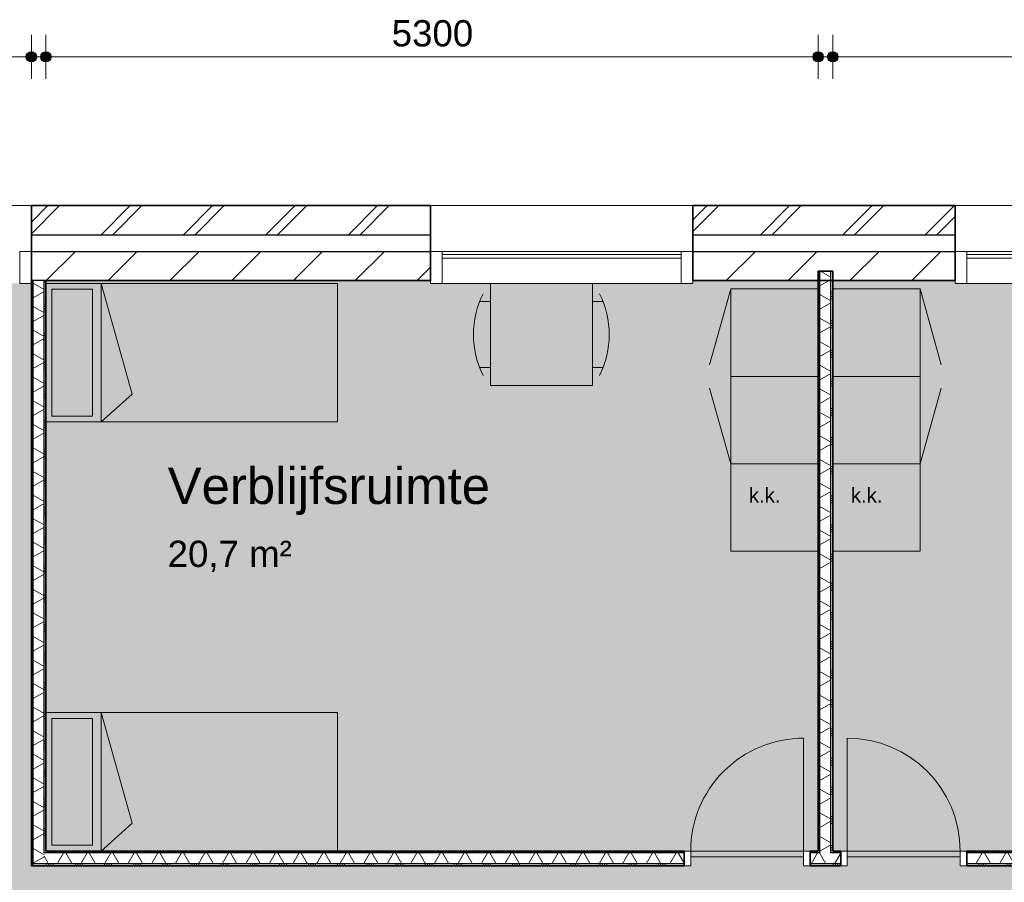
# Model space of a CAD drawing. Header units: millimetres. Extents: x 78984 to 111868, y -12028 to 35070.
# Tile 15 of 23: x 87828 to 94585, y 29152 to 35070. Entities that reach past the tile are written whole.
import ezdxf

# ---------------------------------------------------------------- set-up
doc = ezdxf.new("R2010")
doc.units = ezdxf.units.MM
doc.linetypes.add('Hidden', pattern=[4, 2, -2])
for name, color, linetype, lineweight in [('A-ANNO-DIMS', 211, 'Continuous', 9), ('A-ANNO-DIMS-100', 211, 'Continuous', 9), ('A-AREA-IDEN', 2, 'Continuous', 13), ('A-AREA-PATT', 32, 'Continuous', 9), ('A-DETL', 90, 'Continuous', 13), ('A-DOOR', 31, 'Continuous', 18), ('A-DOOR-FRAM', 31, 'Continuous', 13), ('A-GLAZ-CURT', 52, 'Continuous', 13), ('A-GLAZ-CWMG', 51, 'Continuous', 13), ('A-WALL', 113, 'Continuous', 18), ('A-WALL-PATT', 111, 'Continuous', 35), ('G-ANNO-TEXT', 231, 'Continuous', 9), ('I-WALL', 2, 'Continuous', 18)]:
    doc.layers.add(name, color=color, linetype=linetype, lineweight=lineweight)
doc.styles.add('Arial', font='arial.ttf', dxfattribs={"height": 180})
doc.styles.add('Arial_1', font='arial.ttf', dxfattribs={"height": 250})
doc.styles.add('Arial_2', font='arial.ttf', dxfattribs={"height": 100})
doc.dimstyles.new('1_8mm', dxfattribs={"dimscale": 304.8, "dimtxt": 183.646692, "dimasz": 0.918635, "dimexe": 0.492126, "dimexo": 0.0625, "dimgap": 0.059055, "dimtad": 1, "dimdec": 0, "dimrnd": 5, "dimzin": 0, "dimdsep": 46, "dimtxsty": 'Arial', "dimblk1": 'DOTSMALL', "dimblk2": 'DOTSMALL', "dimsah": 1, "dimcen": 0.09, "dimdle": 0.590551, "dimazin": 0, "dimtfac": 1, "dimtdec": 4, "dimtix": 1, "dimtmove": 0, "dimatfit": 3, "dimfxl": 0.492126, "dimfxlon": 1, "dimtvp": 1, "dimtolj": 1, "dimtzin": 0, "dimlwd": 13, "dimlwe": 13, "dimarcsym": 2})
pattern_1 = [(180, (93407.75, 31355.65), (6e-13, -200), []), (180, (93407.75, 31371.65), (6e-13, -200), []), (180, (93407.75, 31387.65), (6e-13, -200), []), (180, (93407.75, 31403.65), (6e-13, -200), [])]
pattern_2 = [(180, (88007.75, 31272.71), (-2e-14, -200), []), (180, (88007.75, 31288.71), (-2e-14, -200), []), (180, (88007.75, 31304.71), (-2e-14, -200), []), (180, (88007.75, 31320.71), (-2e-14, -200), [])]
pattern_3 = [(270, (96057.75, 29365.65), (200, 7e-13), []), (270, (96041.75, 29365.65), (200, 7e-13), []), (270, (96025.75, 29365.65), (200, 7e-13), []), (270, (96009.75, 29365.65), (200, 7e-13), [])]

# ---------------------------------------------------------------- blocks, each defined once
blk = doc.blocks.new('Rectangular Mullion - 80x220-7501422-plot_03')
at = {"layer": 'A-GLAZ-CWMG'}
for p, q in [((0, 0), (-80, 0)), ((-80, 0), (-80, -220)), ((0, -220), (0, 0)), ((-80, -220), (0, -220))]:
    blk.add_line(p, q, dxfattribs=at)
blk = doc.blocks.new('System Panel - glas_offset-35-7516120-plot_03')
at = {"layer": 'A-GLAZ-CURT'}
for p, q in [((820, 47.5), (-820, 47.5)), ((-820, 47.5), (-820, 22.5)), ((-820, 22.5), (820, 22.5)), ((820, 22.5), (820, 47.5))]:
    blk.add_line(p, q, dxfattribs=at)
blk = doc.blocks.new('Rectangular Mullion - 80x220-7516119-plot_03')
at = {"layer": 'A-GLAZ-CWMG'}
for p, q in [((90727.8, 33480.8), (92367.8, 33480.8)), ((90727.8, 33260.8), (92367.8, 33260.8))]:
    blk.add_line(p, q, dxfattribs=at)
blk = doc.blocks.new('Rectangular Mullion - 80x220-7501424-plot_03')
at = {"layer": 'A-GLAZ-CWMG'}
for p, q in [((-80, 0), (0, 0)), ((-80, -220), (-80, 0)), ((0, 0), (0, -220)), ((0, -220), (-80, -220))]:
    blk.add_line(p, q, dxfattribs=at)
blk = doc.blocks.new('Rectangular Mullion - 80x220-7501425-plot_03')
at = {"layer": 'A-GLAZ-CWMG'}
for p, q in [((0, 0), (-80, 0)), ((-80, 0), (-80, -220)), ((0, -220), (0, 0)), ((-80, -220), (0, -220))]:
    blk.add_line(p, q, dxfattribs=at)
blk = doc.blocks.new('200_32_ISR_deur_binnen - dagmaat 0800x2300-7616409-plot_03')
at = {"layer": 'A-DOOR', "lineweight": 13}
blk.add_hatch(color=256, dxfattribs=at).paths.add_polyline_path([(-387.5, -10), (-387.5, -50), (387.5, -50), (387.5, -10), (-305.2, -10)])
at = {"layer": 'A-DOOR', "linetype": 'Hidden', "lineweight": 13}
blk.add_line((-387.5, -10), (387.5, -10), dxfattribs=at)
at = {"layer": 'A-DOOR', "lineweight": 13}
for p, q in [((-387.5, -10), (387.5, -10)), ((-387.5, -50), (-387.5, -10)), ((-387.5, -50), (-387.5, -825)), ((-387.5, -50), (387.5, -50)), ((387.5, -50), (-387.5, -50)), ((387.5, -10), (387.5, -50))]:
    blk.add_line(p, q, dxfattribs=at)
blk.add_arc((-387.5, -50), 775, 270, 0, dxfattribs=at)
at = {"layer": 'A-DOOR-FRAM'}
for p, q in [((-432.5, 50), (-387.5, 50)), ((-387.5, 50), (-387.5, -50)), ((387.5, -50), (387.5, 50)), ((387.5, 50), (432.5, 50)), ((-387.5, -50), (-432.5, -50)), ((432.5, -50), (387.5, -50))]:
    blk.add_line(p, q, dxfattribs=at)
blk = doc.blocks.new('200_32_ISR_deur_binnen - dagmaat 0800x2300-7616677-plot_03')
at = {"layer": 'A-DOOR', "lineweight": 13}
blk.add_hatch(color=256, dxfattribs=at).paths.add_polyline_path([(387.5, 10), (387.5, 50), (-387.5, 50), (-387.5, 10), (-380.8, 10)])
for p, q in [((-387.5, 50), (-387.5, 825)), ((-387.5, 50), (387.5, 50)), ((-387.5, 50), (-387.5, 10)), ((387.5, 50), (-387.5, 50)), ((-387.5, 10), (387.5, 10)), ((387.5, 10), (387.5, 50))]:
    blk.add_line(p, q, dxfattribs=at)
at = {"layer": 'A-DOOR', "linetype": 'Hidden', "lineweight": 13}
blk.add_line((-387.5, 10), (387.5, 10), dxfattribs=at)
at = {"layer": 'A-DOOR', "lineweight": 13}
blk.add_arc((-387.5, 50), 775, 360, 90, dxfattribs=at)
at = {"layer": 'A-DOOR-FRAM'}
for p, q in [((-387.5, 50), (-432.5, 50)), ((-387.5, -50), (-387.5, 50)), ((432.5, 50), (387.5, 50)), ((387.5, 50), (387.5, -50)), ((-432.5, -50), (-387.5, -50)), ((387.5, -50), (432.5, -50))]:
    blk.add_line(p, q, dxfattribs=at)
blk = doc.blocks.new('DIMBLOCK10-plot_03')
at = {"layer": 'A-ANNO-DIMS-100', "lineweight": 25}
h = blk.add_hatch(color=256, dxfattribs=at)
edge = h.paths.add_edge_path()
edge.add_arc((93407.8, 34815.5), 35, 0, 360)
h = blk.add_hatch(color=256, dxfattribs=at)
edge = h.paths.add_edge_path()
edge.add_arc((98707.8, 34815.5), 35, 0, 360)
at = {"layer": 'A-ANNO-DIMS-100', "lineweight": 13}
for p, q in [((93407.8, 34815.5), (93407.8, 34965.5)), ((98707.8, 34815.5), (98707.8, 34965.5)), ((93227.8, 34815.5), (98887.8, 34815.5)), ((93407.8, 34815.5), (93407.8, 34665.5)), ((98707.8, 34815.5), (98707.8, 34665.5))]:
    blk.add_line(p, q, dxfattribs=at)
at = {"layer": 'A-ANNO-DIMS-100', "lineweight": 25}
for centre in [(93407.8, 34815.5), (98707.8, 34815.5)]:
    blk.add_circle(centre, 35, dxfattribs=at)
at = {"layer": 'A-ANNO-DIMS-100', "color": 0, "lineweight": 13, "insert": (95780.9, 35067.2), "char_height": 180, "width": 664.518, "attachment_point": 1, "line_spacing_factor": 0.941778, "style": 'Arial'}
blk.add_mtext('5300', dxfattribs=at)
blk = doc.blocks.new('_DotSmall')
at = {"color": 0, "linetype": 'ByBlock', "const_width": 0.5}
blk.add_lwpolyline([(-0.0625, 0, 1), (0.0625, 0, 1)], format="xyb", close=True, dxfattribs=at)
blk = doc.blocks.new('DIMBLOCK11-plot_03')
at = {"layer": 'A-ANNO-DIMS-100', "lineweight": 25}
h = blk.add_hatch(color=256, dxfattribs=at)
edge = h.paths.add_edge_path()
edge.add_arc((88007.8, 34815.5), 35, 0, 360)
h = blk.add_hatch(color=256, dxfattribs=at)
edge = h.paths.add_edge_path()
edge.add_arc((93307.8, 34815.5), 35, 0, 360)
at = {"layer": 'A-ANNO-DIMS-100', "lineweight": 13}
for p, q in [((88007.8, 34815.5), (88007.8, 34965.5)), ((93307.8, 34815.5), (93307.8, 34965.5)), ((87827.8, 34815.5), (93487.8, 34815.5)), ((88007.8, 34815.5), (88007.8, 34665.5)), ((93307.8, 34815.5), (93307.8, 34665.5))]:
    blk.add_line(p, q, dxfattribs=at)
at = {"layer": 'A-ANNO-DIMS-100', "lineweight": 25}
for centre in [(88007.8, 34815.5), (93307.8, 34815.5)]:
    blk.add_circle(centre, 35, dxfattribs=at)
at = {"layer": 'A-ANNO-DIMS-100', "color": 0, "lineweight": 13, "insert": (90380.9, 35067.2), "char_height": 180, "width": 664.518, "attachment_point": 1, "line_spacing_factor": 0.941778, "style": 'Arial'}
blk.add_mtext('5300', dxfattribs=at)
blk = doc.blocks.new('DIMBLOCK12-plot_03')
at = {"layer": 'A-ANNO-DIMS-100', "lineweight": 25}
h = blk.add_hatch(color=256, dxfattribs=at)
edge = h.paths.add_edge_path()
edge.add_arc((86197.8, 34815.5), 35, 0, 360)
h = blk.add_hatch(color=256, dxfattribs=at)
edge = h.paths.add_edge_path()
edge.add_arc((87907.8, 34815.5), 35, 0, 360)
at = {"layer": 'A-ANNO-DIMS-100', "lineweight": 13}
for p, q in [((86197.8, 34815.5), (86197.8, 34965.5)), ((87907.8, 34815.5), (87907.8, 34965.5)), ((86017.8, 34815.5), (88087.8, 34815.5)), ((86197.8, 34815.5), (86197.8, 34665.5)), ((87907.8, 34815.5), (87907.8, 34665.5))]:
    blk.add_line(p, q, dxfattribs=at)
at = {"layer": 'A-ANNO-DIMS-100', "lineweight": 25}
for centre in [(86197.8, 34815.5), (87907.8, 34815.5)]:
    blk.add_circle(centre, 35, dxfattribs=at)
at = {"layer": 'A-ANNO-DIMS-100', "color": 0, "lineweight": 13, "insert": (86775.9, 35067.2), "char_height": 180, "width": 664.518, "attachment_point": 1, "line_spacing_factor": 0.941778, "style": 'Arial'}
blk.add_mtext('1710', dxfattribs=at)

msp = doc.modelspace()

# ---------------------------------------------------------------- hatches: boundary and pattern name
at = {"layer": 'A-AREA-PATT'}
h = msp.add_hatch(color=9, dxfattribs=at)
h.paths.add_polyline_path([(88647.7, 6451.8), (88647.7, 14015.7), (90447.7, 14015.7), (90447.7, 13965.7), (91347.7, 13965.7), (91347.7, 14015.7), (91647.7, 14015.7), (91647.7, 13965.7), (92547.7, 13965.7), (92547.7, 14015.7), (94347.7, 14015.7), (94347.7, 10065.7), (96777.8, 10065.7), (96777.8, 10665.7), (96827.8, 10665.7), (96827.8, 11565.7), (96777.8, 11565.7), (96777.8, 14015.7), (100677.8, 14015.7), (100677.8, 6470.8), (102297.8, 6470.8), (102297.8, 8785.6), (102347.8, 8785.6), (102347.8, 9685.6), (102297.8, 9685.6), (102297.8, 10185.6), (102347.8, 10185.6), (102347.8, 11085.6), (102297.8, 11085.6), (102297.8, 11465.8), (102047.6, 11465.8), (102047.6, 12065.8), (102297.8, 12065.8), (102297.8, 17015.8), (102347.8, 17015.8), (102347.8, 17915.8), (102297.8, 17915.8), (102297.8, 18315.8), (102347.8, 18315.8), (102347.8, 19215.8), (102297.8, 19215.8), (102297.8, 19565.2), (102047.6, 19565.2), (102047.6, 20165.2), (102297.8, 20165.2), (102297.8, 25165.7), (88747.4, 25166.5), (88747.4, 27665.6), (88547.4, 27665.6), (88547.8, 28265.8), (89147.8, 28265.8), (89147.8, 28065.8), (104107.8, 28065.8), (104107.8, 28145.8), (104157.8, 28145.8), (104157.8, 28920.8), (104107.8, 28920.8), (104107.8, 29265.7), (99670.3, 29265.7), (99670.3, 29315.7), (98895.3, 29315.7), (98895.3, 29265.7), (94282.8, 29265.7), (94282.8, 29315.7), (93507.8, 29315.7), (93507.8, 29265.7), (93207.8, 29265.7), (93207.8, 29315.7), (92432.8, 29315.7), (92432.8, 29265.7), (87907.8, 29265.7), (87907.8, 33260.8), (86197.8, 33260.8), (86197.8, 33135.8), (86147.8, 33135.8), (86147.8, 32235.8), (86197.8, 32235.8), (86197.8, 23705.7), (86147.8, 23705.7), (86147.8, 22805.7), (86197.8, 22805.7), (86197.8, 22405.7), (86147.8, 22405.7), (86147.8, 21505.7), (86197.8, 21505.7), (86197.8, 20165.8), (86447.8, 20165.8), (86447.8, 19565.8), (86197.8, 19565.8), (86197.8, 16350.7), (86147.8, 16350.7), (86147.8, 15450.7), (86197.8, 15450.7), (86197.8, 15260.7), (86147.8, 15260.7), (86147.8, 14360.7), (86197.8, 14360.7), (86197.8, 12065.8), (86447.8, 12065.8), (86447.8, 11465.8), (86197.8, 11465.8), (86197.8, 7473.5), (86147.8, 7473.5), (86147.8, 6573.5), (86197.8, 6573.5), (86197.8, 6470.8), (87827.8, 6470.8), (87827.8, 6451.8)])
h.paths.add_polyline_path([(88697.7, 8140.6), (88697.7, 8915.6), (88687.7, 8915.6), (88687.7, 8140.6)])
h.paths.add_polyline_path([(88687.7, 9910.7), (88697.7, 9910.7), (88697.7, 10685.7), (88687.7, 10685.7), (88687.7, 10068.8)])
h.paths.add_polyline_path([(96192.7, 9965.7), (96192.7, 10025.7), (94392.7, 10025.7), (94392.7, 9965.7), (96013.7, 9965.7)])
h.paths.add_polyline_path([(99177.8, 13965.7), (99177.8, 13975.7), (98277.8, 13975.7), (98277.8, 13965.7), (98902, 13965.7)])
h.paths.add_polyline_path([(95194.8, 15515.8), (89034.8, 15515.8), (89034.8, 20465.8), (89084.8, 20465.8), (89084.8, 22265.8), (89034.8, 22265.8), (89034.8, 23335.8), (95486.3, 23335.8), (95486.3, 23285.8), (96386.3, 23285.8), (96386.3, 23335.8), (99183.3, 23335.8), (99183.3, 23285.8), (100083.3, 23285.8), (100083.3, 23335.8), (100334.8, 23335.8), (100334.6, 15515.8), (100100.3, 15515.8), (100100.3, 15565.8), (99200.3, 15565.8), (99200.3, 15515.8), (96369.2, 15515.8), (96369.2, 15565.8), (95469.2, 15565.8), (95469.2, 15515.8), (95284.8, 15515.8)])
h.paths.add_polyline_path([(100580.3, 25205.7), (101480.3, 25205.7), (101480.3, 25265.7), (100580.3, 25265.7)])
h.paths.add_polyline_path([(99010.4, 25205.7), (99785.4, 25205.7), (99785.4, 25265.7), (99010.4, 25265.7)])
h.paths.add_polyline_path([(95935.2, 25205.7), (95935.2, 25265.7), (95160.2, 25265.7), (95160.2, 25205.7), (95284.8, 25205.7)])
h.paths.add_polyline_path([(93747.2, 28015.8), (93747.2, 28025.8), (92847.2, 28025.8), (92847.2, 28015.8), (93357.8, 28015.8)])
h.paths.add_polyline_path([(90097.3, 28015.8), (90097.3, 28025.8), (89197.3, 28025.8), (89197.3, 28015.8)])
h = msp.add_hatch(color=9, dxfattribs=at)
h.paths.add_polyline_path([(93125.5, 29315.7), (93207.8, 29315.7), (93207.8, 29325.7), (92432.8, 29325.7), (92432.8, 29315.7), (92747.2, 29315.7)])
h.paths.add_polyline_path([(93125.5, 29365.7), (93307.8, 29365.7), (93307.8, 33279.8), (92447.8, 33279.8), (92447.8, 33260.8), (90647.8, 33260.8), (90647.8, 33279.8), (88007.8, 33279.8), (88007.8, 29365.7), (92432.8, 29365.7)])
h = msp.add_hatch(color=9, dxfattribs=at)
h.paths.add_polyline_path([(94282.8, 29315.7), (94282.8, 29325.7), (93507.8, 29325.7), (93507.8, 29315.7), (93897.2, 29315.7)])
h.paths.add_polyline_path([(98707.8, 29365.7), (98707.8, 33279.8), (96047.8, 33279.8), (96047.8, 33260.8), (94247.8, 33260.8), (94247.8, 33279.8), (93407.8, 33279.8), (93407.8, 29365.7), (98550.1, 29365.7)])
at = {"layer": 'A-WALL-PATT', "lineweight": 9}
h = msp.add_hatch(dxfattribs=at)
h.set_pattern_fill('FP_1', color=256, style=0, pattern_type=2)
h.set_pattern_definition([(45, (0, 0), (-282.8427, 282.8427), []), (45, (0, 80), (-282.8427, 282.8427), [])])
h.paths.add_polyline_path([(107976.8, 33594.8), (108176.8, 33594.8), (108176.8, 33794.8), (105947.8, 33794.8), (105947.8, 33594.8)])
h.paths.add_polyline_path([(100547.8, 33594.8), (100547.8, 33794.8), (96047.8, 33794.8), (96047.8, 33594.8)])
h.paths.add_polyline_path([(94247.8, 33594.8), (94247.8, 33794.8), (92447.8, 33794.8), (92447.8, 33594.8)])
h.paths.add_polyline_path([(90647.8, 33594.8), (90647.8, 33794.8), (87907.8, 33794.8), (87907.8, 33594.8)])
h.paths.add_polyline_path([(82547.8, 33594.8), (82547.8, 33794.8), (80318.8, 33794.8), (80318.8, 33594.8), (80518.8, 33594.8)])
h = msp.add_hatch(dxfattribs=at)
h.set_pattern_fill('FP_2', color=256, angle=45, style=0, pattern_type=2)
h.set_pattern_definition([(45, (0, 0), (-212.132, 212.132), [])])
h.paths.add_polyline_path([(107661.8, 33279.8), (107861.8, 33279.8), (107861.8, 33479.8), (105947.8, 33479.8), (105947.8, 33279.8), (107566.7, 33279.8)])
h.paths.add_polyline_path([(100547.8, 33279.8), (100547.8, 33479.8), (96047.8, 33479.8), (96047.8, 33279.8)])
h.paths.add_polyline_path([(94247.8, 33279.8), (94247.8, 33479.8), (92447.8, 33479.8), (92447.8, 33279.8)])
h.paths.add_polyline_path([(90647.8, 33279.8), (90647.8, 33479.8), (87907.8, 33479.8), (87907.8, 33279.8), (90237.2, 33279.8)])
h.paths.add_polyline_path([(82547.8, 33279.8), (82547.8, 33479.8), (80633.8, 33479.8), (80633.8, 33279.8), (81572.5, 33279.8)])
h = msp.add_hatch(dxfattribs=at)
h.set_pattern_fill('FP_10', color=256, angle=90, style=0, pattern_type=2)
h.set_pattern_definition(pattern_1)
h.paths.add_polyline_path([(93320.3, 29365.7), (93320.3, 33345.7), (93307.8, 33345.7), (93307.8, 29365.7)])
h = msp.add_hatch(dxfattribs=at)
h.set_pattern_fill('FP_11', color=256, angle=60, style=0, pattern_type=2)
h.set_pattern_definition([(150, (93407.75, 31355.65), (-70, -121.244), []), (210, (93407.75, 31355.65), (70, -121.244), [])])
h.paths.add_polyline_path([(93395.3, 29353.2), (93395.3, 33345.7), (93320.3, 33345.7), (93320.3, 29353.2)])
h = msp.add_hatch(dxfattribs=at)
h.set_pattern_fill('FP_10', color=256, angle=90, style=0, pattern_type=2)
h.set_pattern_definition(pattern_1)
h.paths.add_polyline_path([(93407.8, 29365.7), (93407.8, 33345.7), (93395.3, 33345.7), (93395.3, 29365.7)])
h = msp.add_hatch(dxfattribs=at)
h.set_pattern_fill('FP_44', color=256, angle=90, style=0, pattern_type=2)
h.set_pattern_definition(pattern_2)
h.paths.add_polyline_path([(87920.3, 29265.7), (87920.3, 33279.8), (87907.8, 33279.8), (87907.8, 29265.7)])
h = msp.add_hatch(dxfattribs=at)
h.set_pattern_fill('FP_45', color=256, angle=60, style=0, pattern_type=2)
h.set_pattern_definition([(150, (88007.75, 31272.71), (-70, -121.244), []), (210, (88007.75, 31272.71), (70, -121.244), [])])
h.paths.add_polyline_path([(87995.3, 29278.2), (87995.3, 33279.8), (87920.3, 33279.8), (87920.3, 29278.2)])
h = msp.add_hatch(dxfattribs=at)
h.set_pattern_fill('FP_44', color=256, angle=90, style=0, pattern_type=2)
h.set_pattern_definition(pattern_2)
h.paths.add_polyline_path([(88007.8, 29353.2), (88007.8, 33279.8), (87995.3, 33279.8), (87995.3, 29353.2)])
h = msp.add_hatch(dxfattribs=at)
h.set_pattern_fill('FP_47', color=256, angle=-300, style=0, pattern_type=2)
h.set_pattern_definition([(240, (96057.75, 29365.65), (121.2436, -70), []), (300, (96057.75, 29365.65), (121.2436, 70), [])])
h.paths.add_polyline_path([(104120.3, 29278.2), (104120.3, 29353.2), (99715.3, 29353.2), (99715.3, 29278.2), (104107.8, 29278.2)])
h.paths.add_polyline_path([(98850.3, 29278.2), (98850.3, 29353.2), (94327.8, 29353.2), (94327.8, 29278.2), (97457.8, 29278.2)])
h.paths.add_polyline_path([(93252.8, 29278.2), (93462.8, 29278.2), (93462.8, 29353.2), (93252.8, 29353.2)])
h.paths.add_polyline_path([(92387.8, 29278.2), (92387.8, 29353.2), (87995.3, 29353.2), (87995.3, 29278.2), (91681.3, 29278.2)])
h = msp.add_hatch(dxfattribs=at)
h.set_pattern_fill('FP_46', color=256, angle=-270, style=0, pattern_type=2)
h.set_pattern_definition(pattern_3)
h.paths.add_polyline_path([(104107.8, 29353.2), (104107.8, 29365.7), (99715.3, 29365.7), (99715.3, 29353.2), (103234.4, 29353.2)])
h.paths.add_polyline_path([(98795.3, 29353.2), (98850.3, 29353.2), (98850.3, 29365.7), (98795.3, 29365.7)])
h.paths.add_polyline_path([(98720.3, 29353.2), (98720.3, 29365.7), (94327.8, 29365.7), (94327.8, 29353.2), (97457.8, 29353.2)])
h.paths.add_polyline_path([(93462.8, 29353.2), (93462.8, 29365.7), (93395.3, 29365.7), (93395.3, 29353.2)])
h.paths.add_polyline_path([(93320.3, 29353.2), (93320.3, 29365.7), (93252.8, 29365.7), (93252.8, 29353.2)])
h.paths.add_polyline_path([(92387.8, 29353.2), (92387.8, 29365.7), (88007.8, 29365.7), (88007.8, 29353.2), (91681.3, 29353.2)])
h = msp.add_hatch(dxfattribs=at)
h.set_pattern_fill('FP_46', color=256, angle=-270, style=0, pattern_type=2)
h.set_pattern_definition(pattern_3)
h.paths.add_polyline_path([(104107.8, 29265.7), (104107.8, 29278.2), (99715.3, 29278.2), (99715.3, 29265.7), (103234.4, 29265.7)])
h.paths.add_polyline_path([(98850.3, 29265.7), (98850.3, 29278.2), (94327.8, 29278.2), (94327.8, 29265.7), (97457.8, 29265.7)])
h.paths.add_polyline_path([(93252.8, 29265.7), (93462.8, 29265.7), (93462.8, 29278.2), (93252.8, 29278.2)])
h.paths.add_polyline_path([(92387.8, 29265.7), (92387.8, 29278.2), (87920.3, 29278.2), (87920.3, 29265.7), (91681.3, 29265.7)])

# ---------------------------------------------------------------- linework, layer by layer
at = {"layer": 'A-DETL', "lineweight": 9}
for p, q in [((90007.8, 33260.8), (88007.8, 33260.8)), ((88007.8, 32310.8), (88007.8, 33260.8)), ((88387.8, 33260.8), (88387.8, 32310.8)), ((88599.6, 32501.5), (88387.8, 33260.8)), ((90007.8, 32310.8), (90007.8, 33260.8)), ((88047.8, 32350.8), (88047.8, 33220.8)), ((88047.8, 33220.8), (88327.8, 33220.8)), ((88327.8, 33220.8), (88327.8, 32350.8)), ((88387.8, 32310.8), (88599.6, 32501.5)), ((88007.8, 32310.8), (90007.8, 32310.8)), ((88327.8, 32350.8), (88047.8, 32350.8)), ((90007.8, 30315.7), (88007.8, 30315.7)), ((88007.8, 29365.7), (88007.8, 30315.7)), ((88047.8, 29405.7), (88047.8, 30275.7)), ((88047.8, 30275.7), (88327.8, 30275.7)), ((88327.8, 30275.7), (88327.8, 29405.7)), ((88387.8, 30315.7), (88387.8, 29365.7)), ((88599.6, 29556.4), (88387.8, 30315.7)), ((90007.8, 29365.7), (90007.8, 30315.7)), ((88387.8, 29365.7), (88599.6, 29556.4)), ((88327.8, 29405.7), (88047.8, 29405.7)), ((88007.8, 29365.7), (90007.8, 29365.7))]:
    msp.add_line(p, q, dxfattribs=at)
at = {"layer": 'A-DETL'}
for p, q in [((91758, 33260.8), (91058, 33260.8)), ((91058, 33260.8), (91058, 32560.8)), ((91758, 32560.8), (91758, 33260.8)), ((92707.8, 33222.7), (92562.7, 32702.5)), ((93307.8, 33222.7), (92707.8, 33222.7)), ((92707.8, 33222.7), (92707.8, 32622.7)), ((93307.8, 32622.7), (93307.8, 33222.7)), ((93407.8, 32622.7), (93407.8, 33222.7)), ((93407.8, 33222.7), (94007.8, 33222.7)), ((94007.8, 33222.7), (94007.8, 32622.7)), ((94007.8, 33222.7), (94152.8, 32702.5)), ((90984.6, 33135.9), (91058, 33135.9)), ((91831.3, 33135.9), (91758, 33135.9)), ((90984.6, 32683.5), (91058, 32683.5)), ((91831.3, 32683.5), (91758, 32683.5)), ((93307.8, 32622.7), (92707.8, 32622.7)), ((92707.8, 32622.7), (92707.8, 32022.7)), ((93307.8, 32022.7), (93307.8, 32622.7)), ((93407.8, 32022.7), (93407.8, 32622.7)), ((93407.8, 32622.7), (94007.8, 32622.7)), ((94007.8, 32622.7), (94007.8, 32022.7)), ((91058, 32560.8), (91758, 32560.8)), ((92707.8, 32022.7), (92562.7, 32542.8)), ((94007.8, 32022.7), (94152.8, 32542.8)), ((92707.8, 31422.7), (92707.8, 32022.7)), ((92707.8, 32022.7), (93307.8, 32022.7)), ((93307.8, 32022.7), (92707.8, 32022.7)), ((93307.8, 32022.7), (93307.8, 31422.7)), ((93407.8, 32022.7), (94007.8, 32022.7)), ((93407.8, 31422.7), (93407.8, 32022.7)), ((93407.8, 32022.7), (94007.8, 32022.7)), ((94007.8, 32022.7), (94007.8, 31422.7)), ((93307.8, 31422.7), (92707.8, 31422.7)), ((94007.8, 31422.7), (93407.8, 31422.7))]:
    msp.add_line(p, q, dxfattribs=at)
for centre, start, end in [((91567.8, 32909.7), 153.41048, 206.58952), ((91248.1, 32909.7), 333.41048, 26.58952)]:
    msp.add_arc(centre, 625.6, start, end, dxfattribs=at)
at = {"layer": 'A-WALL'}
for p, q in [((82547.8, 33794.8), (87907.8, 33794.8)), ((90647.8, 33794.8), (92447.8, 33794.8)), ((94247.8, 33794.8), (96047.8, 33794.8))]:
    msp.add_line(p, q, dxfattribs=at)
at = {"layer": 'A-WALL', "lineweight": 35}
for p, q in [((90647.8, 33794.8), (87907.8, 33794.8)), ((87907.8, 33794.8), (87907.8, 33279.8)), ((90647.8, 33279.8), (90647.8, 33794.8)), ((94247.8, 33794.8), (92447.8, 33794.8)), ((92447.8, 33794.8), (92447.8, 33279.8)), ((94247.8, 33279.8), (94247.8, 33794.8)), ((88007.8, 33279.8), (90647.8, 33279.8)), ((92447.8, 33279.8), (94247.8, 33279.8))]:
    msp.add_line(p, q, dxfattribs=at)
at = {"layer": 'A-WALL', "lineweight": 25}
for p, q in [((87907.8, 33594.8), (90647.8, 33594.8)), ((92447.8, 33594.8), (94247.8, 33594.8)), ((87907.8, 33479.8), (90647.8, 33479.8)), ((92447.8, 33479.8), (94247.8, 33479.8)), ((93320.3, 29353.2), (93320.3, 33345.7)), ((93395.3, 29353.2), (93395.3, 33345.7)), ((88007.8, 33279.8), (87907.8, 33279.8)), ((87920.3, 29278.2), (87920.3, 33279.8)), ((87995.3, 29353.2), (87995.3, 33279.8)), ((92387.8, 29353.2), (87995.3, 29353.2)), ((93320.3, 29353.2), (93252.8, 29353.2)), ((93462.8, 29353.2), (93395.3, 29353.2)), ((98720.3, 29353.2), (94327.8, 29353.2)), ((92387.8, 29278.2), (87920.3, 29278.2)), ((93462.8, 29278.2), (93252.8, 29278.2)), ((98850.3, 29278.2), (94327.8, 29278.2))]:
    msp.add_line(p, q, dxfattribs=at)
at = {"layer": 'I-WALL', "lineweight": 35}
for p, q in [((93307.8, 33345.7), (93307.8, 29365.7)), ((93407.8, 33345.7), (93307.8, 33345.7)), ((93407.8, 29365.7), (93407.8, 33345.7)), ((87907.8, 33279.8), (87907.8, 29265.7)), ((88007.8, 29365.7), (88007.8, 33279.8)), ((92387.8, 29365.7), (88007.8, 29365.7)), ((92387.8, 29265.7), (92387.8, 29365.7)), ((93307.8, 29365.7), (93252.8, 29365.7)), ((93252.8, 29365.7), (93252.8, 29265.7)), ((93462.8, 29365.7), (93407.8, 29365.7)), ((93462.8, 29265.7), (93462.8, 29365.7)), ((98707.8, 29365.7), (94327.8, 29365.7)), ((94327.8, 29365.7), (94327.8, 29265.7)), ((87907.8, 29265.7), (92387.8, 29265.7)), ((93252.8, 29265.7), (93462.8, 29265.7)), ((94327.8, 29265.7), (98850.3, 29265.7))]:
    msp.add_line(p, q, dxfattribs=at)

# ---------------------------------------------------------------- block references
at = {"layer": 'A-DOOR-FRAM', "rotation": 180}
msp.add_blockref('200_32_ISR_deur_binnen - dagmaat 0800x2300-7616409-plot_03', (92820.3, 29315.7), dxfattribs=at)
at = {"layer": 'A-DOOR-FRAM'}
msp.add_blockref('200_32_ISR_deur_binnen - dagmaat 0800x2300-7616677-plot_03', (93895.3, 29315.7), dxfattribs=at)
at = {"layer": 'A-GLAZ-CURT', "rotation": 180}
for p in [(91547.8, 33480.8), (95147.8, 33480.8)]:
    msp.add_blockref('System Panel - glas_offset-35-7516120-plot_03', p, dxfattribs=at)
at = {"layer": 'A-GLAZ-CWMG'}
for name, p in [('Rectangular Mullion - 80x220-7501422-plot_03', (87907.8, 33480.8)), ('Rectangular Mullion - 80x220-7516119-plot_03', (0, 0)), ('Rectangular Mullion - 80x220-7501425-plot_03', (92447.8, 33480.8)), ('Rectangular Mullion - 80x220-7516119-plot_03', (3600, 0))]:
    msp.add_blockref(name, p, dxfattribs=at)
at = {"layer": 'A-GLAZ-CWMG', "extrusion": (0, 0, -1)}
for p in [(-90647.8, 33480.8), (-94247.8, 33480.8)]:
    msp.add_blockref('Rectangular Mullion - 80x220-7501424-plot_03', p, dxfattribs=at)

# ---------------------------------------------------------------- texts
at = {"layer": 'A-AREA-IDEN', "lineweight": 9, "attachment_point": 1}
for s, insert, char_height, width, style in [('Verblijfsruimte', (88843.2, 31997.8), 250, 2677.636, 'Arial_1'), ('20,7 m²', (88843.2, 31495.4), 180, 1010.126, 'Arial')]:
    msp.add_mtext(s, dxfattribs=dict(at, insert=insert, char_height=char_height, width=width, style=style))
at = {"layer": 'G-ANNO-TEXT', "color": 7, "char_height": 100, "width": 256.54, "attachment_point": 1, "style": 'Arial_2'}
for insert in [(92831.9, 31857.6), (93531.9, 31857.6)]:
    msp.add_mtext('k.k.', dxfattribs=dict(at, insert=insert))

# ---------------------------------------------------------------- dimensions: what is measured, and where the dimension line sits
at = {"layer": 'A-ANNO-DIMS', "lineweight": 13}
for base, p1, p2, override, picture, middle in [((87907.8, 34815.5), (86197.8, 34665.5), (87907.8, 34665.5), {"dimpost": '<>', "dimfxl": 1710}, 'DIMBLOCK12-plot_03', (87052.8, 34925.4)), ((93307.8, 34815.5), (88007.8, 34665.5), (93307.8, 34665.5), {"dimpost": '<>', "dimfxl": 5300}, 'DIMBLOCK11-plot_03', (90657.8, 34925.4)), ((98707.8, 34815.5), (93407.8, 34665.5), (98707.8, 34665.5), {"dimpost": '<>', "dimfxl": 5300}, 'DIMBLOCK10-plot_03', (96057.8, 34925.4))]:
    dim = msp.add_linear_dim(base=base, p1=p1, p2=p2, dimstyle='1_8mm', override=override, dxfattribs=at)
    dim.commit()
    dim.dimension.update_dxf_attribs({"geometry": picture, "text_midpoint": middle})

doc.saveas('drawing.dxf')
